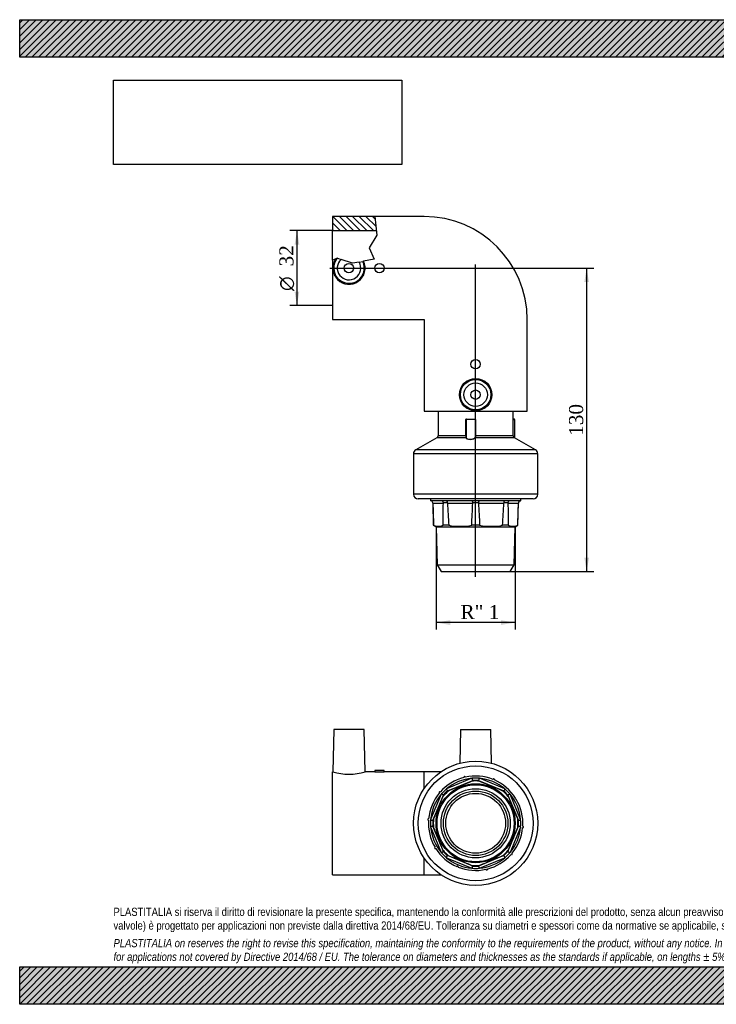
# Model space of a CAD drawing. Header units: millimetres. Extents: x 0 to 594, y 0 to 420.
# Tile 1 of 2: x 0 to 297, y 0 to 420. Entities that reach past the tile are written whole.
import ezdxf
from ezdxf.enums import TextEntityAlignment as Align
from ezdxf.lldxf.tags import DXFTag

# ---------------------------------------------------------------- set-up
doc = ezdxf.new("R2010")
doc.units = ezdxf.units.MM
doc.header["$LTSCALE"] = 2
for name, color, linetype in [('Default', 7, 'Continuous'), ('DV1_Default', 7, 'Continuous'), ('GE9P032C', 7, 'Continuous'), ('IOM032C', 7, 'Continuous'), ('PARTE_PE_032', 7, 'Continuous')]:
    doc.layers.add(name, color=color, linetype=linetype)
doc.styles.add('SEACAD_Solid_Edge_ANSI1_Symbols', font='semeca1.ttf')
doc.styles.add('SEACAD_Times_New_Roman', font='times.ttf')
tags = doc.linetypes.add('CENTER2', pattern=[28.575, 19.05, -3.175, 3.175, -3.175]).pattern_tags.tags
tags[10:11] = [DXFTag(74, 4), DXFTag(75, 0), DXFTag(340, '0'), DXFTag(46, 0.0), DXFTag(50, 0.0), DXFTag(44, 0.0), DXFTag(45, 0.0)]
tags[8:9] = [DXFTag(74, 4), DXFTag(75, 0), DXFTag(340, '0'), DXFTag(46, 0.0), DXFTag(50, 0.0), DXFTag(44, 0.0), DXFTag(45, 0.0)]
tags[6:7] = [DXFTag(74, 4), DXFTag(75, 0), DXFTag(340, '0'), DXFTag(46, 0.0), DXFTag(50, 0.0), DXFTag(44, 0.0), DXFTag(45, 0.0)]
tags[4:5] = [DXFTag(74, 4), DXFTag(75, 0), DXFTag(340, '0'), DXFTag(46, 0.0), DXFTag(50, 0.0), DXFTag(44, 0.0), DXFTag(45, 0.0)]
doc.dimstyles.new('ANSImm', dxfattribs={"dimtxt": 6, "dimasz": 6, "dimexe": 3, "dimexo": 0, "dimgap": 1.5, "dimtad": 1, "dimdec": 0, "dimdsep": 46, "dimtxsty": 'SEACAD_Times_New_Roman', "dimblk1": '_SE_FILLED', "dimblk2": '_SE_FILLED', "dimsah": 1, "dimcen": 3, "dimazin": 0, "dimtfac": 0.85, "dimtdec": 3, "dimtofl": 0, "dimtmove": 0, "dimatfit": 3, "dimfxl": 1, "dimarcsym": 0})
picture_1 = doc.add_image_def('image1.jpg', size_in_pixel=(4302, 1260))

# ---------------------------------------------------------------- blocks, each defined once
blk = doc.blocks.new('SE')
at = {"layer": 'GE9P032C', "linetype": 'Continuous'}
h = blk.add_hatch(dxfattribs=at)
h.set_pattern_fill('LINE', scale=0.62992, angle=135, style=0)
h.paths.add_polyline_path([(133.39, 336.05), (133.39, 330.05), (152.1, 330.05), (151.45, 336.05)])
at = {"layer": 'DV1_Default', "color": 7, "linetype": 'CENTER2'}
for p, q in [((194.39, 182.28), (194.39, 315.61)), ((132.23, 314.05), (195.34, 314.05))]:
    blk.add_line(p, q, dxfattribs=at)
at = {"layer": 'GE9P032C', "color": 7, "linetype": 'Continuous'}
for p, q in [((151.45, 336.05), (133.39, 336.05)), ((133.39, 336.05), (133.39, 330.05)), ((151.45, 336.05), (152.32, 328.08)), ((172.39, 336.05), (151.45, 336.05)), ((133.39, 330.05), (152.1, 330.05)), ((133.39, 317.49), (133.39, 330.05)), ((152.32, 328.08), (148.95, 322.65)), ((148.95, 322.65), (151.12, 317.79)), ((134.75, 317.99), (133.39, 317.49)), ((133.39, 317.49), (133.39, 292.05)), ((135.42, 318.24), (134.75, 317.99)), ((135.42, 318.24), (135.52, 318.27)), ((135.52, 318.27), (137.04, 317.76)), ((141.92, 316.13), (137.04, 317.76)), ((144.68, 316.63), (141.92, 316.13)), ((144.68, 316.63), (146.23, 316.91)), ((146.62, 316.98), (146.23, 316.91)), ((151.12, 317.79), (146.62, 316.98)), ((133.39, 292.05), (172.39, 292.05)), ((172.39, 292.05), (172.39, 253.05)), ((216.39, 253.05), (216.39, 292.05)), ((172.39, 253.05), (216.39, 253.05))]:
    blk.add_line(p, q, dxfattribs=at)
for centre, radius in [((140.39, 314.05), 2), ((153.39, 314.05), 2), ((194.39, 273.05), 2), ((194.39, 260.05), 6.89), ((194.39, 260.05), 6.5), ((194.39, 260.05), 5), ((194.39, 260.05), 2)]:
    blk.add_circle(centre, radius, dxfattribs=at)
for centre, radius, start, end in [((172.39, 292.05), 44, 0, 90), ((140.39, 314.04), 6.89, 145.0128, 25.2484), ((140.39, 314.05), 6.5, 139.9607, 26.0534), ((140.39, 314.05), 5, 132.0998, 30.9803)]:
    blk.add_arc(centre, radius, start, end, dxfattribs=at)
at = {"layer": 'IOM032C', "color": 7, "linetype": 'Continuous'}
for p, q in [((175.14, 215.55), (175.14, 214.82)), ((175.21, 214.82), (175.14, 214.82)), ((179.71, 214.82), (175.21, 214.82)), ((181.95, 214.82), (179.71, 214.82)), ((192.82, 214.82), (181.95, 214.82)), ((195.98, 214.82), (192.82, 214.82)), ((206.84, 214.82), (195.98, 214.82)), ((209.08, 214.82), (206.84, 214.82)), ((213.58, 214.82), (209.08, 214.82)), ((213.58, 214.82), (213.64, 214.82)), ((213.64, 214.82), (213.64, 215.55)), ((176.14, 213.85), (176.1, 213.85)), ((176.1, 213.85), (176.35, 204.36)), ((176.14, 213.83), (176.14, 213.85)), ((176.14, 213.83), (180.63, 213.83)), ((182.36, 213.85), (180.63, 213.85)), ((182.36, 213.83), (193.18, 213.83)), ((195.62, 213.85), (193.18, 213.85)), ((195.62, 213.83), (206.44, 213.83)), ((208.17, 213.85), (206.44, 213.85)), ((208.17, 213.83), (212.64, 213.83)), ((212.44, 204.36), (212.68, 213.85)), ((212.64, 213.85), (212.68, 213.85)), ((212.64, 213.85), (212.64, 213.83)), ((176.43, 204.36), (176.35, 204.36)), ((176.35, 204.36), (177.54, 203.67)), ((177.54, 203.67), (211.24, 203.67)), ((177.54, 203.67), (177.96, 187.46)), ((182.9, 204.36), (180.49, 204.36)), ((196.1, 204.36), (192.7, 204.36)), ((208.3, 204.36), (205.9, 204.36)), ((210.82, 187.46), (211.24, 203.67)), ((211.24, 203.67), (212.44, 204.36)), ((212.36, 204.36), (212.44, 204.36)), ((177.96, 187.46), (210.82, 187.46)), ((177.96, 187.46), (179.64, 184.55)), ((209.15, 184.55), (210.82, 187.46)), ((179.64, 184.55), (209.15, 184.55))]:
    blk.add_line(p, q, dxfattribs=at)
for centre, radius, start, end in [((175.1, 213.82), 1, 1.5, 87.5388), ((175.15, 213.83), 0.993, 1.0636, 86.5669), ((213.64, 213.83), 0.993, 93.4222, 178.9307), ((213.68, 213.82), 1, 92.4612, 178.5), ((5400.38, 367.74), 5226.5, 181.68746, 181.79134), ((-5039.78, 283.46), 5220.87, 359.13189, 359.23585), ((180.14, 213.84), 0.486, 359.2335, 1.3997), ((182.78, 213.85), 0.426, 180.6783, 183.1527), ((2353.3, 333.14), 2174.22, 183.14567, 183.39568), ((-1976.18, 318.58), 2171.89, 356.98545, 357.23564), ((192.86, 213.85), 0.321, 357.2285, 0.5092), ((195.94, 213.85), 0.321, 179.4896, 182.7701), ((2365.69, 318.56), 2172.59, 182.76302, 183.01313), ((-1965.22, 333.16), 2174.93, 356.605, 356.85493), ((206.01, 213.85), 0.426, 356.8479, 359.3206), ((208.65, 213.84), 0.486, 178.5998, 180.764), ((5438.55, 283.36), 5230.84, 180.76166, 180.86542), ((-5021.57, 367.83), 5236.48, 358.21104, 358.31473), ((178.46, 208.59), 4.69, 244.3522, 295.6478), ((187.8, 230.09), 26.2, 259.2187, 280.7813), ((201, 230.08), 26.18, 259.2152, 280.7848), ((210.33, 208.57), 4.68, 244.3048, 295.6952)]:
    blk.add_arc(centre, radius, start, end, dxfattribs=at)
for points, knots in [([(180.63, 213.85), (180.62, 214.12), (180.52, 214.38), (180.27, 214.64), (180.17, 214.71), (180, 214.78), (179.95, 214.8), (179.86, 214.81), (179.83, 214.82), (179.76, 214.82), (179.73, 214.82), (179.71, 214.82)], [0, 0, 0, 0, 0.5, 0.5, 0.75, 0.75, 0.875, 0.875, 0.9375, 0.9375, 1, 1, 1, 1]), ([(181.95, 214.82), (181.93, 214.82), (181.9, 214.82), (181.89, 214.82), (181.91, 214.81), (181.95, 214.8), (181.98, 214.78), (182.08, 214.71), (182.14, 214.64), (182.29, 214.38), (182.35, 214.12), (182.36, 213.85)], [0, 0, 0, 0, 0.0625, 0.0625, 0.125, 0.125, 0.25, 0.25, 0.5, 0.5, 1, 1, 1, 1]), ([(193.18, 213.85), (193.17, 214.12), (193.15, 214.38), (193.08, 214.64), (193.05, 214.71), (193, 214.78), (192.99, 214.8), (192.95, 214.81), (192.94, 214.82), (192.89, 214.82), (192.85, 214.82), (192.82, 214.82)], [0, 0, 0, 0, 0.5, 0.5, 0.75, 0.75, 0.875, 0.875, 0.9375, 0.9375, 1, 1, 1, 1]), ([(195.98, 214.82), (195.95, 214.82), (195.91, 214.82), (195.86, 214.82), (195.85, 214.81), (195.81, 214.8), (195.8, 214.78), (195.75, 214.71), (195.72, 214.64), (195.65, 214.38), (195.62, 214.12), (195.62, 213.85)], [0, 0, 0, 0, 0.0625, 0.0625, 0.125, 0.125, 0.25, 0.25, 0.5, 0.5, 1, 1, 1, 1]), ([(206.44, 213.85), (206.44, 214.12), (206.51, 214.38), (206.66, 214.64), (206.72, 214.71), (206.81, 214.78), (206.85, 214.8), (206.89, 214.81), (206.9, 214.82), (206.89, 214.82), (206.87, 214.82), (206.84, 214.82)], [0, 0, 0, 0, 0.5, 0.5, 0.75, 0.75, 0.875, 0.875, 0.9375, 0.9375, 1, 1, 1, 1]), ([(209.08, 214.82), (209.06, 214.82), (209.03, 214.82), (208.97, 214.82), (208.93, 214.81), (208.84, 214.8), (208.79, 214.78), (208.63, 214.71), (208.53, 214.64), (208.28, 214.38), (208.17, 214.12), (208.17, 213.85)], [0, 0, 0, 0, 0.0625, 0.0625, 0.125, 0.125, 0.25, 0.25, 0.5, 0.5, 1, 1, 1, 1])]:
    blk.add_open_spline(points, degree=3, knots=knots, dxfattribs=at)
at = {"layer": 'PARTE_PE_032', "color": 7, "linetype": 'Continuous'}
for p, q in [((178.39, 253.05), (178.39, 242.55)), ((210.39, 242.55), (210.39, 253.05)), ((190.33, 249.45), (190.26, 249.45)), ((190.26, 242.55), (190.26, 249.45)), ((194.3, 249.45), (190.33, 249.45)), ((190.33, 249.45), (190.33, 242.01)), ((190.43, 249.55), (194.19, 249.55)), ((190.46, 249.65), (194.19, 249.65)), ((194.3, 242.55), (194.3, 249.45)), ((194.39, 249.45), (194.3, 249.45)), ((194.39, 249.45), (194.39, 242.55)), ((210.96, 249.55), (210.39, 249.55)), ((210.39, 249.45), (211.06, 249.45)), ((211.06, 241.59), (211.06, 249.45)), ((177.89, 241.69), (168.9, 236.55)), ((190.26, 241.69), (177.89, 241.69)), ((190.26, 242.55), (178.39, 242.55)), ((190.33, 242.55), (190.26, 242.55)), ((210.9, 241.69), (194.26, 241.69)), ((194.39, 242.55), (194.3, 242.55)), ((210.39, 242.55), (194.39, 242.55)), ((219.88, 236.55), (210.9, 241.69)), ((219.88, 236.55), (168.9, 236.55)), ((220.89, 234.82), (167.89, 234.82)), ((167.89, 234.82), (167.89, 217.55)), ((220.89, 217.55), (220.89, 234.82)), ((220.89, 217.55), (167.89, 217.55)), ((218.89, 215.55), (169.89, 215.55))]:
    blk.add_line(p, q, dxfattribs=at)
for centre, radius, start, end in [((190.46, 249.46), 0.198, 90.6424, 180.7141), ((190.43, 249.45), 0.1, 90, 180), ((194.19, 249.45), 0.201, 0.2561, 90.268), ((194.19, 249.45), 0.102, 1.2918, 91.275), ((210.96, 249.45), 0.1, 0, 90), ((177.39, 242.55), 1, 299.725, 0), ((199.28, 242.1), 9.03, 177.1145, 182.6248), ((195.94, 242.24), 5.62, 182.3242, 183.4401), ((195.94, 242.24), 5.62, 183.4401, 184.7855), ((211.39, 242.55), 1, 180, 240.275), ((169.89, 234.82), 2, 119.725, 180), ((218.89, 234.82), 2, 0, 60.275), ((169.89, 217.55), 2, 180, 270), ((218.89, 217.55), 2, 270, 0)]:
    blk.add_arc(centre, radius, start, end, dxfattribs=at)
for centre, major_axis, ratio, start_param, end_param in [((190.43, 249.65), (0, -0.1), 0.246028, 0, 1.570796), ((194.19, 249.65), (0, -0.1), 0.012427, 0, 1.570796), ((190.25, 241.77), (-0.0968, -0.025), 0.876001, 1.473606, 2.854729), ((194.26, 241.77), (0.0806, -0.0592), 0.815191, 3.874468, 5.255591)]:
    blk.add_ellipse(centre, major_axis=major_axis, ratio=ratio, start_param=start_param, end_param=end_param, dxfattribs=at)
for points, knots in [([(194.26, 241.69), (194.1, 241.46), (193.81, 241.26), (193.02, 240.96), (192.53, 240.87), (191.58, 240.87), (191.13, 240.96), (190.5, 241.26), (190.32, 241.46), (190.26, 241.69)], [0, 0, 0, 0, 0.25, 0.25, 0.5, 0.5, 0.75, 0.75, 1, 1, 1, 1]), ([(190.34, 241.77), (190.4, 241.55), (190.58, 241.35), (191.18, 241.05), (191.61, 240.96), (192.51, 240.96), (192.99, 241.05), (193.74, 241.35), (194.01, 241.55), (194.17, 241.77)], [0, 0, 0, 0, 0.25, 0.25, 0.5, 0.5, 0.75, 0.75, 1, 1, 1, 1]), ([(194.17, 241.77), (194.22, 241.85), (194.25, 241.96), (194.29, 242.24), (194.3, 242.39), (194.3, 242.55)], [0, 0, 0, 0, 0.5, 0.5, 1, 1, 1, 1]), ([(194.39, 242.55), (194.39, 242.38), (194.39, 242.2), (194.36, 241.97), (194.35, 241.9), (194.31, 241.78), (194.29, 241.73), (194.26, 241.69)], [0, 0, 0, 0, 0.5, 0.5, 0.75, 0.75, 1, 1, 1, 1])]:
    blk.add_open_spline(points, degree=3, knots=knots, dxfattribs=at)
blk = doc.blocks.new('SE2')
at = {"layer": 'GE9P032C', "color": 7, "linetype": 'Continuous'}
for p, q in [((133.89, 117.22), (133.52, 99.22)), ((146.89, 117.22), (133.89, 117.22)), ((147.27, 99.22), (146.89, 117.22)), ((187.89, 117.22), (187.59, 102.83)), ((187.89, 117.22), (200.89, 117.22)), ((201.19, 102.83), (200.89, 117.22)), ((133.39, 55.22), (133.39, 99.22)), ((133.54, 99.22), (133.39, 99.22)), ((151.42, 99.22), (147.25, 99.22)), ((155.39, 99.72), (151.39, 99.72)), ((151.39, 99.72), (151.39, 99.22)), ((155.39, 99.22), (155.39, 99.72)), ((172.39, 99.22), (155.39, 99.22)), ((172.39, 91.99), (172.39, 99.22)), ((179.62, 99.22), (172.39, 99.22)), ((172.39, 55.22), (172.39, 62.45)), ((133.39, 55.22), (172.39, 55.22)), ((172.39, 55.22), (179.62, 55.22))]:
    blk.add_line(p, q, dxfattribs=at)
for centre, radius, start, end in [((140.39, 119.97), 21.85, 251.6652, 288.3353), ((153.39, 121.13), 22, 264.7831, 275.2169)]:
    blk.add_arc(centre, radius, start, end, dxfattribs=at)
at = {"layer": 'IOM032C', "color": 7, "linetype": 'Continuous'}
for p, q in [((192.82, 96.41), (181.95, 91.91)), ((182.36, 91), (193.18, 95.47)), ((195.62, 95.47), (206.44, 90.99)), ((206.84, 91.9), (195.98, 96.41)), ((179.71, 89.67), (175.21, 78.81)), ((176.14, 78.45), (180.63, 89.27)), ((208.17, 89.26), (212.64, 78.44)), ((213.58, 78.8), (209.08, 89.66)), ((175.21, 75.64), (179.7, 64.78)), ((180.62, 65.19), (176.14, 76.01)), ((208.16, 65.17), (212.64, 75.99)), ((213.58, 75.63), (209.07, 64.77)), ((193.16, 58.97), (182.34, 63.46)), ((206.43, 63.45), (195.61, 58.97)), ((181.94, 62.54), (192.8, 58.04)), ((195.97, 58.04), (206.83, 62.53))]:
    blk.add_line(p, q, dxfattribs=at)
for radius in [16.85, 16.43, 14.75, 13.75, 12.75]:
    blk.add_circle((194.39, 77.22), radius, dxfattribs=at)
for centre, radius, start, end in [((194.39, 77.22), 20.13, 104.3269, 138.6277), ((189.69, 96.83), 0.3, 7.782, 199.1726), ((194.39, 77.22), 20.13, 68.3269, 102.6277), ((194.39, 77.22), 19.25, 94.697, 130.2576), ((-1144.46, 3313.11), 3484.68, 292.39013, 292.56452), ((168.83, 135.45), 46.8, 300.6588, 301.3416), ((194.39, 77.22), 18.04, 84.5684, 95.3862), ((194.39, 77.22), 19.25, 85.2576, 94.697), ((194.39, 77.22), 18.29, 86.1451, 93.8095), ((220, 135.43), 46.8, 238.613, 239.2958), ((194.39, 77.22), 19.25, 49.697, 85.2576), ((1535.8, 3312.05), 3484.68, 247.39013, 247.56452), ((202.11, 95.84), 0.3, 331.782, 163.1726), ((194.39, 77.22), 20.13, 32.3269, 66.6277), ((194.39, 77.22), 20.13, 140.3269, 174.6277), ((194.39, 77.22), 19.25, 139.697, 175.2576), ((-3040.44, 1418.63), 3484.68, 337.39013, 337.56452), ((179.07, 90.32), 0.3, 43.782, 235.1726), ((194.39, 77.22), 19.25, 130.2576, 139.697), ((194.39, 77.22), 18.04, 129.5684, 140.3862), ((135.15, 100.32), 46.8, 345.6588, 346.3416), ((194.39, 77.22), 18.29, 131.1451, 138.8095), ((171.34, 136.48), 46.8, 283.613, 284.2958), ((194.39, 77.22), 18.04, 39.5684, 50.3862), ((217.49, 136.47), 46.8, 255.6588, 256.3416), ((194.39, 77.22), 18.29, 41.1451, 48.8095), ((194.39, 77.22), 19.25, 40.2576, 49.697), ((253.65, 100.27), 46.8, 193.613, 194.2958), ((3430.28, 1416.07), 3484.68, 202.39013, 202.56452), ((194.39, 77.22), 19.25, 4.697, 40.2576), ((211.58, 87.75), 0.3, 127.1726, 295.782), ((194.39, 77.22), 20.13, 356.3269, 30.6277), ((174.29, 78.81), 0.3, 79.782, 271.1726), ((194.39, 77.22), 20.13, 176.3269, 210.6277), ((194.39, 77.22), 19.25, 175.2576, 184.697), ((194.39, 77.22), 19.25, 184.697, 220.2576), ((194.39, 77.22), 18.29, 176.1451, 183.8095), ((136.19, 102.83), 46.8, 328.613, 329.2958), ((136.17, 51.66), 46.8, 30.6588, 31.3416), ((194.39, 77.22), 18.04, 174.5684, 185.3862), ((194.39, 77.22), 19.25, 319.697, 355.2576), ((194.39, 77.22), 18.04, 354.5684, 5.3862), ((252.62, 102.78), 46.8, 210.6588, 211.3416), ((252.6, 51.62), 46.8, 148.613, 149.2958), ((194.39, 77.22), 18.29, 356.1451, 3.8095), ((194.39, 77.22), 19.25, 355.2576, 4.697), ((214.49, 75.63), 0.3, 259.782, 91.1726), ((-3041.5, -1261.63), 3484.68, 22.39013, 22.56452), ((3429.22, -1264.19), 3484.68, 157.39013, 157.56452), ((194.39, 77.22), 20.13, 320.3269, 354.6277), ((177.2, 66.69), 0.3, 115.782, 307.1726), ((194.39, 77.22), 20.13, 212.3269, 246.6277), ((194.39, 77.22), 19.25, 220.2576, 229.697), ((194.39, 77.22), 18.04, 219.5684, 230.3862), ((135.13, 54.17), 46.8, 13.613, 14.2958), ((194.39, 77.22), 18.29, 221.1451, 228.8095), ((171.29, 17.98), 46.8, 75.6588, 76.3416), ((-1147.02, -3157.61), 3484.68, 67.39013, 67.56452), ((1533.24, -3158.67), 3484.68, 112.39013, 112.56452), ((194.39, 77.22), 20.13, 284.3269, 318.6277), ((194.39, 77.22), 18.04, 309.5684, 320.3862), ((217.44, 17.96), 46.8, 103.613, 104.2958), ((194.39, 77.22), 18.29, 311.1451, 318.8095), ((194.39, 77.22), 19.25, 310.2576, 319.697), ((253.64, 54.12), 46.8, 165.6588, 166.3416), ((209.72, 64.12), 0.3, 223.782, 55.1726), ((194.39, 77.22), 19.25, 229.697, 265.2576), ((186.67, 58.6), 0.3, 343.1726, 151.782), ((194.39, 77.22), 18.04, 264.5684, 275.3862), ((168.79, 19.02), 46.8, 58.613, 59.2958), ((194.39, 77.22), 18.29, 266.1451, 273.8095), ((219.95, 19), 46.8, 120.6588, 121.3416), ((194.39, 77.22), 19.25, 274.697, 310.2576), ((194.39, 77.22), 20.13, 248.3269, 282.6277), ((194.39, 77.22), 19.25, 265.2576, 274.697), ((199.09, 57.62), 0.3, 187.782, 19.1726)]:
    blk.add_arc(centre, radius, start, end, dxfattribs=at)
for points, knots in [([(193.18, 95.47), (193.18, 95.48), (193.17, 95.5), (193.16, 95.54), (193.15, 95.58), (193.14, 95.63), (193.12, 95.7), (193.1, 95.77), (193.08, 95.86), (193.06, 95.95), (193.04, 96.04), (193.01, 96.15), (192.98, 96.25), (192.97, 96.27), (192.97, 96.3), (192.96, 96.32), (192.95, 96.34), (192.94, 96.36), (192.93, 96.37), (192.92, 96.38), (192.91, 96.39), (192.9, 96.4), (192.89, 96.4), (192.88, 96.4), (192.87, 96.41), (192.85, 96.41), (192.83, 96.41), (192.82, 96.41)], [0, 0, 0, 0, 0.209409, 0.209409, 0.209409, 0.418734, 0.418734, 0.418734, 0.629384, 0.629384, 0.629384, 0.842748, 0.842748, 0.842748, 0.883586, 0.883586, 0.883586, 0.92487, 0.92487, 0.92487, 0.945098, 0.945098, 0.945098, 0.965364, 0.965364, 0.965364, 1, 1, 1, 1]), ([(195.98, 96.41), (195.97, 96.41), (195.95, 96.41), (195.93, 96.41), (195.92, 96.4), (195.91, 96.4), (195.9, 96.4), (195.89, 96.39), (195.89, 96.39), (195.88, 96.38), (195.87, 96.37), (195.86, 96.36), (195.86, 96.35), (195.83, 96.3), (195.82, 96.25), (195.8, 96.2), (195.77, 96.1), (195.75, 96), (195.73, 95.91), (195.71, 95.82), (195.69, 95.74), (195.67, 95.67), (195.65, 95.6), (195.64, 95.55), (195.63, 95.52), (195.63, 95.49), (195.62, 95.48), (195.62, 95.47)], [0, 0, 0, 0, 0.030118, 0.030118, 0.030118, 0.049343, 0.049343, 0.049343, 0.068916, 0.068916, 0.068916, 0.094382, 0.094382, 0.094382, 0.195038, 0.195038, 0.195038, 0.397872, 0.397872, 0.397872, 0.612423, 0.612423, 0.612423, 0.825852, 0.825852, 0.825852, 1, 1, 1, 1]), ([(180.63, 89.27), (180.62, 89.27), (180.6, 89.28), (180.57, 89.3), (180.54, 89.32), (180.49, 89.35), (180.43, 89.39), (180.36, 89.43), (180.29, 89.47), (180.21, 89.52), (180.12, 89.57), (180.03, 89.63), (179.93, 89.68), (179.91, 89.69), (179.9, 89.7), (179.88, 89.71), (179.86, 89.72), (179.83, 89.73), (179.81, 89.73), (179.8, 89.73), (179.79, 89.73), (179.78, 89.73), (179.77, 89.72), (179.76, 89.72), (179.75, 89.71), (179.74, 89.7), (179.72, 89.69), (179.71, 89.67)], [0, 0, 0, 0, 0.209409, 0.209409, 0.209409, 0.418734, 0.418734, 0.418734, 0.629384, 0.629384, 0.629384, 0.842748, 0.842748, 0.842748, 0.883586, 0.883586, 0.883586, 0.92487, 0.92487, 0.92487, 0.945098, 0.945098, 0.945098, 0.965364, 0.965364, 0.965364, 1, 1, 1, 1]), ([(181.95, 91.91), (181.94, 91.9), (181.93, 91.89), (181.92, 91.88), (181.91, 91.87), (181.9, 91.86), (181.9, 91.85), (181.9, 91.84), (181.9, 91.83), (181.9, 91.82), (181.9, 91.81), (181.9, 91.79), (181.9, 91.78), (181.92, 91.73), (181.95, 91.68), (181.97, 91.64), (182.02, 91.55), (182.07, 91.46), (182.12, 91.38), (182.17, 91.3), (182.21, 91.23), (182.25, 91.17), (182.29, 91.11), (182.31, 91.07), (182.33, 91.04), (182.35, 91.01), (182.35, 91), (182.36, 91)], [0, 0, 0, 0, 0.030118, 0.030118, 0.030118, 0.049343, 0.049343, 0.049343, 0.068916, 0.068916, 0.068916, 0.094382, 0.094382, 0.094382, 0.195038, 0.195038, 0.195038, 0.397872, 0.397872, 0.397872, 0.612423, 0.612423, 0.612423, 0.825852, 0.825852, 0.825852, 1, 1, 1, 1]), ([(206.44, 90.99), (206.44, 90.99), (206.45, 91.01), (206.47, 91.04), (206.49, 91.08), (206.52, 91.13), (206.56, 91.19), (206.6, 91.25), (206.64, 91.32), (206.69, 91.41), (206.74, 91.49), (206.8, 91.58), (206.85, 91.68), (206.86, 91.7), (206.87, 91.72), (206.88, 91.74), (206.89, 91.76), (206.9, 91.78), (206.9, 91.8), (206.9, 91.81), (206.9, 91.82), (206.9, 91.83), (206.89, 91.84), (206.89, 91.85), (206.88, 91.86), (206.87, 91.88), (206.86, 91.89), (206.84, 91.9)], [0, 0, 0, 0, 0.209409, 0.209409, 0.209409, 0.418734, 0.418734, 0.418734, 0.629384, 0.629384, 0.629384, 0.842748, 0.842748, 0.842748, 0.883586, 0.883586, 0.883586, 0.92487, 0.92487, 0.92487, 0.945098, 0.945098, 0.945098, 0.965364, 0.965364, 0.965364, 1, 1, 1, 1]), ([(209.08, 89.66), (209.07, 89.67), (209.06, 89.69), (209.05, 89.7), (209.04, 89.7), (209.03, 89.71), (209.02, 89.71), (209.01, 89.72), (209, 89.72), (208.99, 89.72), (208.98, 89.72), (208.96, 89.71), (208.95, 89.71), (208.9, 89.69), (208.85, 89.67), (208.81, 89.64), (208.72, 89.59), (208.63, 89.54), (208.55, 89.49), (208.47, 89.44), (208.4, 89.4), (208.34, 89.36), (208.28, 89.33), (208.24, 89.3), (208.21, 89.28), (208.18, 89.27), (208.17, 89.26), (208.17, 89.26)], [0, 0, 0, 0, 0.030118, 0.030118, 0.030118, 0.049343, 0.049343, 0.049343, 0.068916, 0.068916, 0.068916, 0.094382, 0.094382, 0.094382, 0.195038, 0.195038, 0.195038, 0.397872, 0.397872, 0.397872, 0.612423, 0.612423, 0.612423, 0.825852, 0.825852, 0.825852, 1, 1, 1, 1]), ([(176.14, 76.01), (176.14, 76), (176.11, 76), (176.08, 75.99), (176.04, 75.98), (175.98, 75.97), (175.91, 75.95), (175.84, 75.93), (175.76, 75.91), (175.66, 75.89), (175.57, 75.87), (175.46, 75.84), (175.36, 75.81), (175.34, 75.8), (175.32, 75.79), (175.3, 75.79), (175.28, 75.78), (175.26, 75.77), (175.24, 75.76), (175.23, 75.75), (175.22, 75.74), (175.22, 75.73), (175.21, 75.72), (175.21, 75.71), (175.21, 75.7), (175.2, 75.68), (175.2, 75.66), (175.21, 75.64)], [0, 0, 0, 0, 0.209409, 0.209409, 0.209409, 0.418734, 0.418734, 0.418734, 0.629384, 0.629384, 0.629384, 0.842748, 0.842748, 0.842748, 0.883586, 0.883586, 0.883586, 0.92487, 0.92487, 0.92487, 0.945098, 0.945098, 0.945098, 0.965364, 0.965364, 0.965364, 1, 1, 1, 1]), ([(175.21, 78.81), (175.21, 78.8), (175.21, 78.78), (175.21, 78.76), (175.21, 78.75), (175.21, 78.74), (175.21, 78.73), (175.22, 78.72), (175.23, 78.72), (175.23, 78.71), (175.24, 78.7), (175.25, 78.69), (175.27, 78.68), (175.31, 78.66), (175.37, 78.65), (175.42, 78.63), (175.52, 78.6), (175.61, 78.58), (175.7, 78.56), (175.79, 78.54), (175.88, 78.52), (175.94, 78.5), (176.01, 78.48), (176.06, 78.47), (176.09, 78.46), (176.12, 78.46), (176.14, 78.45), (176.14, 78.45)], [0, 0, 0, 0, 0.030118, 0.030118, 0.030118, 0.049343, 0.049343, 0.049343, 0.068916, 0.068916, 0.068916, 0.094382, 0.094382, 0.094382, 0.195038, 0.195038, 0.195038, 0.397872, 0.397872, 0.397872, 0.612423, 0.612423, 0.612423, 0.825852, 0.825852, 0.825852, 1, 1, 1, 1]), ([(212.64, 78.44), (212.65, 78.44), (212.67, 78.44), (212.71, 78.45), (212.75, 78.46), (212.8, 78.48), (212.87, 78.49), (212.94, 78.51), (213.03, 78.53), (213.12, 78.55), (213.21, 78.58), (213.32, 78.6), (213.42, 78.63), (213.45, 78.64), (213.47, 78.65), (213.49, 78.66), (213.51, 78.66), (213.53, 78.67), (213.54, 78.69), (213.55, 78.69), (213.56, 78.7), (213.57, 78.71), (213.57, 78.72), (213.57, 78.73), (213.58, 78.74), (213.58, 78.76), (213.58, 78.78), (213.58, 78.8)], [0, 0, 0, 0, 0.209409, 0.209409, 0.209409, 0.418734, 0.418734, 0.418734, 0.629384, 0.629384, 0.629384, 0.842748, 0.842748, 0.842748, 0.883586, 0.883586, 0.883586, 0.92487, 0.92487, 0.92487, 0.945098, 0.945098, 0.945098, 0.965364, 0.965364, 0.965364, 1, 1, 1, 1]), ([(213.58, 75.63), (213.58, 75.65), (213.58, 75.66), (213.58, 75.68), (213.57, 75.69), (213.57, 75.7), (213.57, 75.71), (213.56, 75.72), (213.56, 75.73), (213.55, 75.73), (213.54, 75.74), (213.53, 75.75), (213.52, 75.76), (213.47, 75.78), (213.42, 75.8), (213.37, 75.81), (213.27, 75.84), (213.17, 75.86), (213.08, 75.88), (212.99, 75.91), (212.91, 75.93), (212.84, 75.94), (212.77, 75.96), (212.72, 75.97), (212.69, 75.98), (212.66, 75.99), (212.65, 75.99), (212.64, 75.99)], [0, 0, 0, 0, 0.030118, 0.030118, 0.030118, 0.049343, 0.049343, 0.049343, 0.068916, 0.068916, 0.068916, 0.094382, 0.094382, 0.094382, 0.195038, 0.195038, 0.195038, 0.397872, 0.397872, 0.397872, 0.612423, 0.612423, 0.612423, 0.825852, 0.825852, 0.825852, 1, 1, 1, 1]), ([(179.7, 64.78), (179.71, 64.77), (179.72, 64.76), (179.74, 64.75), (179.74, 64.74), (179.75, 64.73), (179.76, 64.73), (179.77, 64.73), (179.78, 64.73), (179.79, 64.73), (179.81, 64.73), (179.82, 64.73), (179.83, 64.73), (179.88, 64.75), (179.93, 64.78), (179.98, 64.8), (180.07, 64.85), (180.15, 64.9), (180.23, 64.95), (180.31, 65), (180.38, 65.04), (180.44, 65.08), (180.5, 65.12), (180.55, 65.14), (180.58, 65.16), (180.6, 65.18), (180.61, 65.18), (180.62, 65.18)], [0, 0, 0, 0, 0.030118, 0.030118, 0.030118, 0.049343, 0.049343, 0.049343, 0.068916, 0.068916, 0.068916, 0.094382, 0.094382, 0.094382, 0.195038, 0.195038, 0.195038, 0.397872, 0.397872, 0.397872, 0.612423, 0.612423, 0.612423, 0.825852, 0.825852, 0.825852, 1, 1, 1, 1]), ([(182.34, 63.45), (182.34, 63.45), (182.33, 63.43), (182.31, 63.4), (182.29, 63.37), (182.26, 63.32), (182.22, 63.26), (182.19, 63.19), (182.14, 63.12), (182.09, 63.04), (182.04, 62.95), (181.98, 62.86), (181.93, 62.76), (181.92, 62.74), (181.91, 62.72), (181.9, 62.71), (181.9, 62.68), (181.89, 62.66), (181.88, 62.64), (181.88, 62.63), (181.88, 62.62), (181.89, 62.61), (181.89, 62.6), (181.89, 62.59), (181.9, 62.58), (181.91, 62.57), (181.93, 62.55), (181.94, 62.54)], [0, 0, 0, 0, 0.209409, 0.209409, 0.209409, 0.418734, 0.418734, 0.418734, 0.629384, 0.629384, 0.629384, 0.842748, 0.842748, 0.842748, 0.883586, 0.883586, 0.883586, 0.92487, 0.92487, 0.92487, 0.945098, 0.945098, 0.945098, 0.965364, 0.965364, 0.965364, 1, 1, 1, 1]), ([(206.83, 62.53), (206.84, 62.54), (206.86, 62.55), (206.87, 62.56), (206.87, 62.57), (206.88, 62.58), (206.88, 62.59), (206.89, 62.6), (206.89, 62.61), (206.89, 62.62), (206.89, 62.64), (206.88, 62.65), (206.88, 62.66), (206.86, 62.71), (206.84, 62.76), (206.81, 62.81), (206.76, 62.9), (206.71, 62.98), (206.66, 63.06), (206.61, 63.14), (206.57, 63.21), (206.53, 63.27), (206.5, 63.33), (206.47, 63.38), (206.45, 63.41), (206.44, 63.43), (206.43, 63.44), (206.43, 63.45)], [0, 0, 0, 0, 0.030118, 0.030118, 0.030118, 0.049343, 0.049343, 0.049343, 0.068916, 0.068916, 0.068916, 0.094382, 0.094382, 0.094382, 0.195038, 0.195038, 0.195038, 0.397872, 0.397872, 0.397872, 0.612423, 0.612423, 0.612423, 0.825852, 0.825852, 0.825852, 1, 1, 1, 1]), ([(208.16, 65.17), (208.16, 65.17), (208.18, 65.16), (208.21, 65.14), (208.25, 65.12), (208.3, 65.09), (208.36, 65.05), (208.42, 65.02), (208.49, 64.97), (208.58, 64.92), (208.66, 64.87), (208.75, 64.81), (208.85, 64.76), (208.87, 64.75), (208.89, 64.74), (208.91, 64.73), (208.93, 64.72), (208.95, 64.72), (208.97, 64.71), (208.98, 64.71), (208.99, 64.71), (209, 64.72), (209.01, 64.72), (209.02, 64.72), (209.03, 64.73), (209.05, 64.74), (209.06, 64.76), (209.07, 64.77)], [0, 0, 0, 0, 0.209409, 0.209409, 0.209409, 0.418734, 0.418734, 0.418734, 0.629384, 0.629384, 0.629384, 0.842748, 0.842748, 0.842748, 0.883586, 0.883586, 0.883586, 0.92487, 0.92487, 0.92487, 0.945098, 0.945098, 0.945098, 0.965364, 0.965364, 0.965364, 1, 1, 1, 1]), ([(192.8, 58.04), (192.82, 58.04), (192.83, 58.04), (192.85, 58.04), (192.86, 58.04), (192.87, 58.04), (192.88, 58.04), (192.89, 58.05), (192.9, 58.05), (192.9, 58.06), (192.91, 58.07), (192.92, 58.08), (192.93, 58.1), (192.95, 58.14), (192.97, 58.2), (192.98, 58.25), (193.01, 58.35), (193.03, 58.44), (193.05, 58.53), (193.08, 58.62), (193.1, 58.71), (193.11, 58.77), (193.13, 58.84), (193.14, 58.89), (193.15, 58.92), (193.16, 58.95), (193.16, 58.97), (193.16, 58.97)], [0, 0, 0, 0, 0.030118, 0.030118, 0.030118, 0.049343, 0.049343, 0.049343, 0.068916, 0.068916, 0.068916, 0.094382, 0.094382, 0.094382, 0.195038, 0.195038, 0.195038, 0.397872, 0.397872, 0.397872, 0.612423, 0.612423, 0.612423, 0.825852, 0.825852, 0.825852, 1, 1, 1, 1]), ([(195.61, 58.97), (195.61, 58.97), (195.61, 58.94), (195.62, 58.91), (195.63, 58.87), (195.65, 58.81), (195.66, 58.74), (195.68, 58.67), (195.7, 58.59), (195.72, 58.49), (195.75, 58.4), (195.77, 58.29), (195.8, 58.19), (195.81, 58.17), (195.82, 58.15), (195.83, 58.13), (195.83, 58.11), (195.84, 58.09), (195.86, 58.07), (195.86, 58.06), (195.87, 58.05), (195.88, 58.05), (195.89, 58.04), (195.9, 58.04), (195.91, 58.04), (195.93, 58.03), (195.95, 58.03), (195.97, 58.04)], [0, 0, 0, 0, 0.209409, 0.209409, 0.209409, 0.418734, 0.418734, 0.418734, 0.629384, 0.629384, 0.629384, 0.842748, 0.842748, 0.842748, 0.883586, 0.883586, 0.883586, 0.92487, 0.92487, 0.92487, 0.945098, 0.945098, 0.945098, 0.965364, 0.965364, 0.965364, 1, 1, 1, 1])]:
    blk.add_open_spline(points, degree=3, knots=knots, dxfattribs=at)
at = {"layer": 'PARTE_PE_032', "color": 7, "linetype": 'Continuous'}
for radius in [26.5, 24.5]:
    blk.add_circle((194.39, 77.22), radius, dxfattribs=at)
for centre, radius, start, end in [((194.39, 77.22), 20.13, 104.3269, 138.6277), ((189.69, 96.83), 0.3, 7.782, 199.1726), ((194.39, 77.22), 20.13, 68.3269, 102.6277), ((202.11, 95.84), 0.3, 331.782, 163.1726), ((194.39, 77.22), 20.13, 32.3269, 66.6277), ((194.39, 77.22), 20.13, 140.3269, 174.6277), ((179.07, 90.32), 0.3, 43.782, 235.1726), ((211.58, 87.75), 0.3, 127.1726, 295.782), ((194.39, 77.22), 20.13, 356.3269, 30.6277), ((174.29, 78.81), 0.3, 79.782, 271.1726), ((194.39, 77.22), 20.13, 176.3269, 210.6277), ((214.49, 75.63), 0.3, 259.782, 91.1726), ((194.39, 77.22), 20.13, 320.3269, 354.6277), ((177.2, 66.69), 0.3, 115.782, 307.1726), ((194.39, 77.22), 20.13, 212.3269, 246.6277), ((194.39, 77.22), 20.13, 284.3269, 318.6277), ((209.72, 64.12), 0.3, 223.782, 55.1726), ((186.67, 58.6), 0.3, 343.1726, 151.782), ((194.39, 77.22), 20.13, 248.3269, 282.6277), ((199.09, 57.62), 0.3, 187.782, 19.1726)]:
    blk.add_arc(centre, radius, start, end, dxfattribs=at)
blk = doc.blocks.new('GDimGGroup')
at = {"layer": 'Default', "linetype": 'Continuous'}
for points in [[(117.21, 324.05), (119.21, 324.05), (118.21, 330.05)], [(117.21, 304.05), (118.21, 298.05), (119.21, 304.05)]]:
    blk.add_hatch(color=7, dxfattribs=at).paths.add_polyline_path(points)
at = {"layer": 'Default', "color": 7, "linetype": 'Continuous'}
for p, q in [((133.39, 330.05), (115.21, 330.05)), ((118.21, 330.05), (118.21, 298.05)), ((133.39, 298.05), (115.21, 298.05))]:
    blk.add_line(p, q, dxfattribs=at)
for s, style, p in [('32', 'SEACAD_Times_New_Roman', (110.71, 314.73)), ('O', 'SEACAD_Solid_Edge_ANSI1_Symbols', (110.71, 304.28))]:
    blk.add_text(s, height=6, rotation=90, dxfattribs=dict(at, style=style)).set_placement(p, align=Align.TOP_LEFT)
blk = doc.blocks.new('GDimGGroup1')
at = {"layer": 'Default', "linetype": 'Continuous'}
for points in [[(183.54, 161.84), (183.54, 163.84), (177.54, 162.84)], [(205.24, 161.84), (211.24, 162.84), (205.24, 163.84)]]:
    blk.add_hatch(color=7, dxfattribs=at).paths.add_polyline_path(points)
at = {"layer": 'Default', "color": 7, "linetype": 'Continuous'}
for p, q in [((177.54, 203.67), (177.54, 159.84)), ((211.24, 203.67), (211.24, 159.84)), ((211.24, 162.84), (177.54, 162.84))]:
    blk.add_line(p, q, dxfattribs=at)
at = {"layer": 'Default', "color": 7, "linetype": 'Continuous', "style": 'SEACAD_Times_New_Roman'}
blk.add_text('R" 1', height=6, dxfattribs=at).set_placement((187.94, 170.34), align=Align.TOP_LEFT)
blk = doc.blocks.new('DMBLK38')
at = {"layer": 'Default', "linetype": 'Continuous'}
for points in [[(242.72, 308.05), (241.72, 314.05), (240.72, 308.05)], [(242.72, 190.55), (240.72, 190.55), (241.72, 184.55)]]:
    blk.add_hatch(color=7, dxfattribs=at).paths.add_polyline_path(points)
at = {"layer": 'Default', "color": 7, "linetype": 'Continuous'}
for p, q in [((194.39, 314.05), (244.72, 314.05)), ((241.72, 314.05), (241.72, 184.55)), ((209.15, 184.55), (244.72, 184.55))]:
    blk.add_line(p, q, dxfattribs=at)
at = {"layer": 'Default', "color": 7, "linetype": 'Continuous', "style": 'SEACAD_Times_New_Roman'}
blk.add_text('130', height=6, rotation=90, dxfattribs=at).set_placement((234.22, 242.48), align=Align.TOP_LEFT)
blk = doc.blocks.new('_SE_FILLED')
at = {"color": 0}
blk.add_line((0, 0), (-1, 0), dxfattribs=at)
blk.add_solid([(0, 0), (-1, -0.1665), (-1, 0.1665), (0, 0)], dxfattribs=at)

msp = doc.modelspace()

# ---------------------------------------------------------------- hatches: boundary and pattern name
at = {"layer": 'Default', "linetype": 'Continuous'}
h = msp.add_hatch(dxfattribs=at)
h.set_pattern_fill('LINE', scale=0.62992, angle=45, style=0)
h.paths.add_polyline_path([(594, 404), (594, 420), (0, 420), (0, 404)])
for points in [[(594, 404), (594, 420), (0, 420), (0, 404)], [(594, 0), (594, 16), (0, 16), (0, 0)]]:
    msp.add_hatch(color=7, dxfattribs=at).paths.add_polyline_path(points)
h = msp.add_hatch(dxfattribs=at)
h.set_pattern_fill('LINE', scale=0.62992, angle=45, style=0)
h.paths.add_polyline_path([(594, 0), (594, 16), (0, 16), (0, 0)])

# ---------------------------------------------------------------- linework, layer by layer
at = {"layer": 'Default', "color": 7, "linetype": 'Continuous'}
for p, q in [((0, 420), (594, 420)), ((0, 404), (0, 420)), ((594, 404), (0, 404)), ((0, 16), (594, 16)), ((0, 0), (0, 16)), ((594, 0), (0, 0))]:
    msp.add_line(p, q, dxfattribs=at)

# ---------------------------------------------------------------- block references
at = {"layer": 'Default'}
for name in ['SE', 'GDimGGroup', 'GDimGGroup1', 'SE2']:
    msp.add_blockref(name, (0, 0), dxfattribs=at)

# ---------------------------------------------------------------- texts
at = {"layer": 'Default', "insert": (40, 41.2), "char_height": 3.5, "width": 514, "attachment_point": 1}
msp.add_mtext("{\\fArial Narrow|b0||i0||c0|p34;\\C7;\\H3.5;\\W1.;PLASTITALIA si riserva il diritto di revisionare la presente specifica, mantenendo la conformità alle prescrizioni del prodotto, senza alcun preavviso. In caso di assegnazione d'ordine si riserva di compiere una più dettagliata analisi tecnico/qualitativa. Il presente prodotto (ad esclusione delle \\P}{\\fArial Narrow|b0||i0||c0|p34;\\C7;\\H3.5;\\W1.;valvole) è progettato per applicazioni non previste dalla direttiva 2014/68/EU. Tolleranza su diametri e spessori come da normative se applicabile, su lunghezze ±5%, su angoli ±2°, se non diversamente specificato.\\P}{\\fArial Narrow|b0||i0||c0|p34;\\C7;\\H1.;\\W1.;   \\P}{\\fArial Narrow|b0||i1||c0|p34;\\C7;\\H3.5;\\W1.;PLASTITALIA on reserves the right to revise this specification, maintaining the conformity to the requirements of the product, without any notice. In case of assignation of order on will reserve to make a more detailed analysis technical/qualitative. This product (excluding valves) is designed \\P}{\\fArial Narrow|b0||i1||c0|p34;\\C7;\\H3.5;\\W1.;for applications not covered by Directive 2014/68 / EU. The tolerance on diameters and thicknesses as the standards if applicable, on lengths ± 5%, on angles ± 2 °, unless otherwise indicated.\\P}", dxfattribs=at)

# ---------------------------------------------------------------- dimensions: what is measured, and where the dimension line sits
at = {"layer": 'Default', "color": 7, "linetype": 'Continuous'}
dim = msp.add_linear_dim(base=(241.71591456, 184.55395557), p1=(194.39152162, 314.05395557), p2=(209.14511145, 184.55395557), angle=90, text='\\A1;<>', dimstyle='ANSImm', dxfattribs=at)
dim.commit()
dim.dimension.update_dxf_attribs({"geometry": 'DMBLK38', "text_midpoint": (241.71591456, 249.30395474), "dimtype": 160})

# ---------------------------------------------------------------- pictures from other files: only their frames are drawn
image = msp.add_image(picture_1, insert=(40, 358.21), size_in_units=(122.91, 36))
image.dxf.flags = 7

doc.saveas('drawing.dxf')
